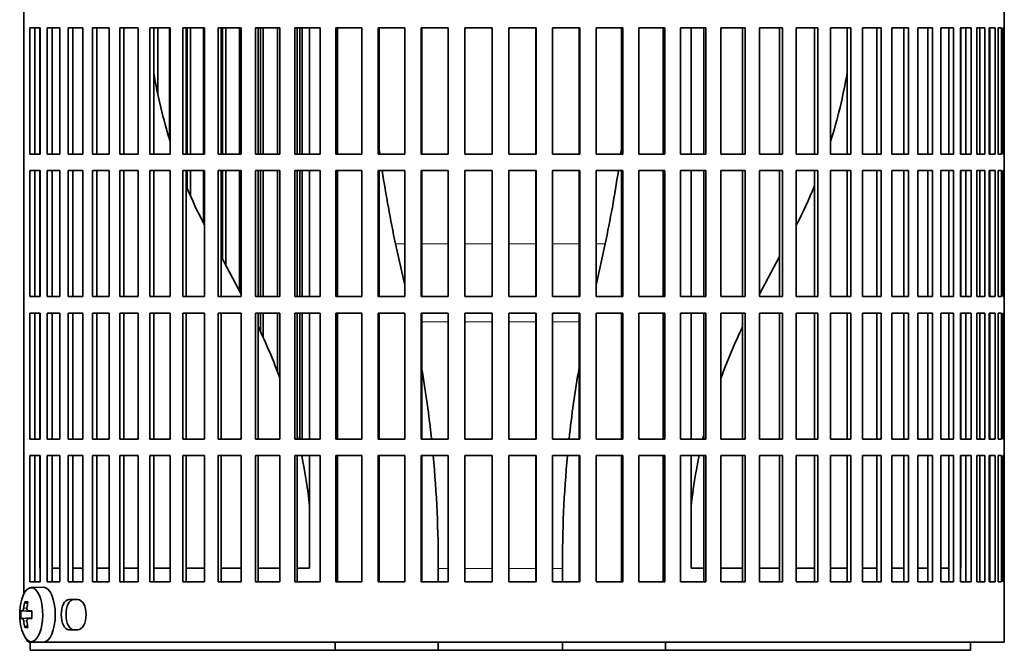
# Model space of a CAD drawing. Header units: millimetres. Extents: x 160 to 768, y -1047 to 1361.
# Tile 10 of 16: x 522 to 702, y 43 to 158. Entities that reach past the tile are written whole.
import ezdxf

# ---------------------------------------------------------------- set-up
doc = ezdxf.new("R2010")
doc.units = ezdxf.units.MM
for name, color, linetype in [('M5X8_UNI7687', 7, 'Continuous'), ('VSI134_FILTRO_A', 7, 'Continuous'), ('VSI134_FILTRO_B', 7, 'Continuous'), ('VSI134_SUPPORTO_', 7, 'Continuous')]:
    doc.layers.add(name, color=color, linetype=linetype)

# ---------------------------------------------------------------- blocks, each defined once
blk = doc.blocks.new('SE3')
at = {"layer": 'M5X8_UNI7687', "color": 7, "linetype": 'Continuous', "lineweight": 35}
for p, q in [((526.54, 54.68), (524.27, 54.61)), ((522.41, 50.38), (524.38, 50.23)), ((523.1, 52.02), (523.61, 51.63)), ((523.71, 50.39), (524.38, 50.33)), ((522.41, 48.99), (524.38, 49.13)), ((524.38, 49.04), (523.71, 48.97)), ((523.1, 47.35), (523.61, 47.74)), ((524.27, 44.75), (526.54, 44.68))]:
    blk.add_line(p, q, dxfattribs=at)
at = {"layer": 'M5X8_UNI7687', "color": 4, "linetype": 'Continuous', "lineweight": 9}
for p, q in [((524.38, 50.24), (522.7, 50.39)), ((522.91, 50.89), (523.52, 50.84)), ((523.72, 50.39), (524.38, 50.33)), ((522.7, 48.97), (524.38, 49.13)), ((524.38, 49.04), (523.72, 48.97)), ((523.51, 48.53), (522.91, 48.48))]:
    blk.add_line(p, q, dxfattribs=at)
at = {"layer": 'M5X8_UNI7687', "color": 7, "linetype": 'Continuous', "lineweight": 35}
for centre, radius, start, end in [((532.18, 49.68), 10, 163.7273, 196.2727), ((531.81, 49.68), 9.42, 175.7871, 184.2129)]:
    blk.add_arc(centre, radius, start, end, dxfattribs=at)
for centre, major_axis, ratio, start_param, end_param in [((524.3, 49.68), (0, -4.93), 0.422618, 0, 4.10793), ((526.56, 49.68), (0, 5), 0.422618, 0, 0.012961), ((526.56, 49.68), (0, 5), 0.422618, 3.141593, 6.283185), ((532.17, 49.53), (-9.97, 0.79), 0.036834, -0.313745, -0.199185), ((532.24, 49.68), (0, 10), 0.939693, 1.335108, 1.449667), ((530.18, 46.62), (-7.75, 5.06), 0.247104, -0.4365, -0.286808), ((532.11, 49.68), (0, 10), 0.866025, 1.335108, 1.449667), ((532.17, 49.53), (-9.97, 0.79), 0.036834, -0.670562, -0.556003), ((528.89, 49.68), (0, 9.26), 0.488139, 1.49595, 1.645642), ((532.17, 49.84), (-9.97, -0.79), 0.036834, 0.199185, 0.313745), ((532.17, 49.84), (-9.97, -0.79), 0.036834, 0.556003, 0.670562), ((524.3, 49.68), (0, -4.93), 0.422618, 5.316848, 6.283185), ((532.24, 49.68), (0, -10), 0.939693, 4.833518, 4.948078), ((530.18, 52.75), (-7.75, -5.06), 0.247104, 0.286808, 0.4365), ((532.11, 49.68), (0, -10), 0.866025, 4.833518, 4.948078)]:
    blk.add_ellipse(centre, major_axis=major_axis, ratio=ratio, start_param=start_param, end_param=end_param, dxfattribs=at)
for points in [[(522.7, 50.39), (522.7, 50.39), (522.72, 50.4), (522.73, 50.4), (522.75, 50.42), (522.76, 50.43), (522.78, 50.45), (522.79, 50.48), (522.81, 50.51), (522.82, 50.54), (522.84, 50.58), (522.85, 50.62), (522.87, 50.66), (522.88, 50.7), (522.89, 50.75), (522.9, 50.79), (522.9, 50.84), (522.91, 50.87), (522.91, 50.89)], [(523.51, 50.89), (523.51, 50.87), (523.51, 50.84), (523.5, 50.79), (523.51, 50.75), (523.51, 50.7), (523.52, 50.66), (523.52, 50.62), (523.54, 50.58), (523.55, 50.54), (523.57, 50.51), (523.58, 50.48), (523.6, 50.45), (523.62, 50.43), (523.65, 50.42), (523.67, 50.4), (523.69, 50.4), (523.71, 50.39), (523.72, 50.39)], [(522.91, 48.48), (522.91, 48.49), (522.9, 48.53), (522.9, 48.57), (522.89, 48.62), (522.88, 48.66), (522.87, 48.71), (522.85, 48.75), (522.84, 48.79), (522.82, 48.83), (522.81, 48.86), (522.79, 48.89), (522.78, 48.91), (522.76, 48.93), (522.75, 48.95), (522.73, 48.96), (522.72, 48.97), (522.7, 48.97), (522.7, 48.97)], [(523.72, 48.97), (523.71, 48.97), (523.69, 48.97), (523.67, 48.96), (523.65, 48.95), (523.62, 48.93), (523.6, 48.91), (523.58, 48.89), (523.57, 48.86), (523.55, 48.83), (523.54, 48.79), (523.52, 48.75), (523.52, 48.71), (523.51, 48.66), (523.51, 48.62), (523.5, 48.57), (523.51, 48.53), (523.51, 48.49), (523.51, 48.48)]]:
    blk.add_open_spline(points, degree=3, dxfattribs=at)
at = {"layer": 'VSI134_FILTRO_A', "color": 7, "linetype": 'Continuous', "lineweight": 35}
for p, q in [((701.94, 44.68), (701.94, 245.68)), ((522.96, 230.68), (522.96, 53.46)), ((524.02, 156.68), (524.02, 133.68)), ((525.94, 156.68), (524.02, 156.68)), ((524.95, 156.68), (524.95, 133.68)), ((525.94, 156.68), (525.94, 133.68)), ((527.22, 156.68), (527.22, 133.68)), ((529.52, 156.68), (527.22, 156.68)), ((528.1, 156.68), (528.1, 133.68)), ((529.52, 156.68), (529.52, 133.68)), ((531.04, 156.68), (531.04, 133.68)), ((533.72, 156.68), (531.04, 156.68)), ((531.88, 156.68), (531.88, 133.68)), ((533.72, 156.68), (533.72, 133.68)), ((535.46, 156.68), (535.46, 133.68)), ((538.5, 156.68), (535.46, 156.68)), ((536.25, 156.68), (536.25, 133.68)), ((538.5, 156.68), (538.5, 133.68)), ((540.45, 156.68), (540.45, 133.68)), ((543.83, 156.68), (540.45, 156.68)), ((541.19, 156.68), (541.19, 133.68)), ((543.83, 156.68), (543.83, 133.68)), ((545.97, 156.68), (545.97, 133.68)), ((549.66, 156.68), (545.97, 156.68)), ((546.65, 156.68), (546.65, 133.68)), ((549.66, 156.68), (549.66, 133.68)), ((551.98, 156.68), (551.98, 133.68)), ((555.94, 156.68), (551.98, 156.68)), ((552.58, 156.68), (552.58, 133.68)), ((555.94, 156.68), (555.94, 133.68)), ((558.42, 156.68), (558.42, 133.68)), ((562.64, 156.68), (558.42, 156.68)), ((558.96, 156.68), (558.96, 133.68)), ((562.64, 156.68), (562.64, 133.68)), ((565.26, 156.68), (565.26, 133.68)), ((569.7, 156.68), (565.26, 156.68)), ((565.72, 156.68), (565.72, 133.68)), ((569.7, 156.68), (569.7, 133.68)), ((572.44, 156.68), (572.44, 133.68)), ((577.06, 156.68), (572.44, 156.68)), ((572.82, 156.68), (572.82, 133.68)), ((577.06, 156.68), (577.06, 133.68)), ((579.91, 156.68), (579.91, 133.68)), ((584.67, 156.68), (579.91, 156.68)), ((580.21, 156.68), (580.21, 133.68)), ((584.67, 156.68), (584.67, 133.68)), ((587.6, 156.68), (587.6, 133.68)), ((592.48, 156.68), (587.6, 156.68)), ((587.82, 156.68), (587.82, 133.68)), ((592.48, 156.68), (592.48, 133.68)), ((595.46, 156.68), (595.46, 133.68)), ((600.42, 156.68), (595.46, 156.68)), ((595.59, 156.68), (595.59, 133.68)), ((600.42, 156.68), (600.42, 133.68)), ((603.44, 156.68), (603.44, 133.68)), ((608.43, 156.68), (603.44, 156.68)), ((603.48, 156.68), (603.48, 133.68)), ((608.43, 156.68), (608.43, 133.68)), ((611.46, 156.68), (611.46, 133.68)), ((616.45, 156.68), (611.46, 156.68)), ((616.41, 156.68), (616.41, 133.68)), ((616.45, 156.68), (616.45, 133.68)), ((619.47, 156.68), (619.47, 133.68)), ((624.43, 156.68), (619.47, 156.68)), ((624.3, 156.68), (624.3, 133.68)), ((624.43, 156.68), (624.43, 133.68)), ((627.41, 156.68), (627.41, 133.68)), ((632.29, 156.68), (627.41, 156.68)), ((632.07, 156.68), (632.07, 133.68)), ((632.29, 156.68), (632.29, 133.68)), ((635.21, 156.68), (635.21, 133.68)), ((639.98, 156.68), (635.21, 156.68)), ((639.68, 156.68), (639.68, 133.68)), ((639.98, 156.68), (639.98, 133.68)), ((642.83, 156.68), (642.83, 133.68)), ((647.45, 156.68), (642.83, 156.68)), ((647.07, 156.68), (647.07, 133.68)), ((647.45, 156.68), (647.45, 133.68)), ((650.19, 156.68), (650.19, 133.68)), ((654.63, 156.68), (650.19, 156.68)), ((654.17, 156.68), (654.17, 133.68)), ((654.63, 156.68), (654.63, 133.68)), ((657.25, 156.68), (657.25, 133.68)), ((661.47, 156.68), (657.25, 156.68)), ((660.93, 156.68), (660.93, 133.68)), ((661.47, 156.68), (661.47, 133.68)), ((663.95, 156.68), (663.95, 133.68)), ((667.91, 156.68), (663.95, 156.68)), ((667.3, 156.68), (667.3, 133.68)), ((667.91, 156.68), (667.91, 133.68)), ((670.23, 156.68), (670.23, 133.68)), ((673.92, 156.68), (670.23, 156.68)), ((673.24, 156.68), (673.24, 133.68)), ((673.92, 156.68), (673.92, 133.68)), ((679.44, 156.68), (676.06, 156.68)), ((676.06, 156.68), (676.06, 133.68)), ((678.7, 156.68), (678.7, 133.68)), ((679.44, 156.68), (679.44, 133.68)), ((684.43, 156.68), (681.38, 156.68)), ((681.38, 156.68), (681.38, 133.68)), ((683.63, 156.68), (683.63, 133.68)), ((684.43, 156.68), (684.43, 133.68)), ((688.85, 156.68), (686.16, 156.68)), ((686.16, 156.68), (686.16, 133.68)), ((688.01, 156.68), (688.01, 133.68)), ((688.85, 156.68), (688.85, 133.68)), ((692.67, 156.68), (690.36, 156.68)), ((690.36, 156.68), (690.36, 133.68)), ((691.79, 156.68), (691.79, 133.68)), ((692.67, 156.68), (692.67, 133.68)), ((695.87, 156.68), (693.95, 156.68)), ((693.95, 156.68), (693.95, 133.68)), ((694.94, 156.68), (694.94, 133.68)), ((695.87, 156.68), (695.87, 133.68)), ((698.41, 156.68), (696.9, 156.68)), ((696.9, 156.68), (696.9, 133.68)), ((697.45, 156.68), (697.45, 133.68)), ((698.41, 156.68), (698.41, 133.68)), ((700.27, 156.68), (699.19, 156.68)), ((699.19, 156.68), (699.19, 133.68)), ((699.29, 156.68), (699.29, 133.68)), ((700.27, 156.68), (700.27, 133.68)), ((701.45, 156.68), (700.8, 156.68)), ((700.8, 156.68), (700.8, 133.68)), ((701.45, 156.68), (701.45, 133.68)), ((701.93, 156.68), (701.71, 156.68)), ((701.71, 156.68), (701.71, 133.68)), ((701.93, 156.68), (701.93, 133.68)), ((525.94, 133.68), (524.02, 133.68)), ((529.52, 133.68), (527.22, 133.68)), ((533.72, 133.68), (531.04, 133.68)), ((538.5, 133.68), (535.46, 133.68)), ((543.83, 133.68), (540.45, 133.68)), ((549.66, 133.68), (545.97, 133.68)), ((555.94, 133.68), (551.98, 133.68)), ((562.64, 133.68), (558.42, 133.68)), ((569.7, 133.68), (565.26, 133.68)), ((577.06, 133.68), (572.44, 133.68)), ((584.67, 133.68), (579.91, 133.68)), ((592.48, 133.68), (587.6, 133.68)), ((600.42, 133.68), (595.46, 133.68)), ((608.43, 133.68), (603.44, 133.68)), ((616.45, 133.68), (611.46, 133.68)), ((624.43, 133.68), (619.47, 133.68)), ((632.29, 133.68), (627.41, 133.68)), ((639.98, 133.68), (635.21, 133.68)), ((647.45, 133.68), (642.83, 133.68)), ((654.63, 133.68), (650.19, 133.68)), ((661.47, 133.68), (657.25, 133.68)), ((667.91, 133.68), (663.95, 133.68)), ((673.92, 133.68), (670.23, 133.68)), ((679.44, 133.68), (676.06, 133.68)), ((684.43, 133.68), (681.38, 133.68)), ((688.85, 133.68), (686.16, 133.68)), ((692.67, 133.68), (690.36, 133.68)), ((695.87, 133.68), (693.95, 133.68)), ((698.41, 133.68), (696.9, 133.68)), ((700.27, 133.68), (699.19, 133.68)), ((701.45, 133.68), (700.8, 133.68)), ((701.93, 133.68), (701.71, 133.68)), ((524.02, 130.68), (524.02, 107.68)), ((525.94, 130.68), (524.02, 130.68)), ((524.95, 130.68), (524.95, 107.68)), ((525.94, 130.68), (525.94, 107.68)), ((527.22, 130.68), (527.22, 107.68)), ((529.52, 130.68), (527.22, 130.68)), ((528.1, 130.68), (528.1, 107.68)), ((529.52, 130.68), (529.52, 107.68)), ((531.04, 130.68), (531.04, 107.68)), ((533.72, 130.68), (531.04, 130.68)), ((531.88, 130.68), (531.88, 107.68)), ((533.72, 130.68), (533.72, 107.68)), ((535.46, 130.68), (535.46, 107.68)), ((538.5, 130.68), (535.46, 130.68)), ((536.25, 130.68), (536.25, 107.68)), ((538.5, 130.68), (538.5, 107.68)), ((540.45, 130.68), (540.45, 107.68)), ((543.83, 130.68), (540.45, 130.68)), ((541.19, 130.68), (541.19, 107.68)), ((543.83, 130.68), (543.83, 107.68)), ((545.97, 130.68), (545.97, 107.68)), ((549.66, 130.68), (545.97, 130.68)), ((546.65, 130.68), (546.65, 107.68)), ((549.66, 130.68), (549.66, 107.68)), ((551.98, 130.68), (551.98, 107.68)), ((555.94, 130.68), (551.98, 130.68)), ((552.58, 130.68), (552.58, 107.68)), ((555.94, 130.68), (555.94, 107.68)), ((558.42, 130.68), (558.42, 107.68)), ((562.64, 130.68), (558.42, 130.68)), ((558.96, 130.68), (558.96, 107.68)), ((562.64, 130.68), (562.64, 107.68)), ((565.26, 130.68), (565.26, 107.68)), ((569.7, 130.68), (565.26, 130.68)), ((565.72, 130.68), (565.72, 107.68)), ((569.7, 130.68), (569.7, 107.68)), ((572.44, 130.68), (572.44, 107.68)), ((577.06, 130.68), (572.44, 130.68)), ((572.82, 130.68), (572.82, 107.68)), ((577.06, 130.68), (577.06, 107.68)), ((579.91, 130.68), (579.91, 107.68)), ((584.67, 130.68), (579.91, 130.68)), ((580.21, 130.68), (580.21, 107.68)), ((584.67, 130.68), (584.67, 107.68)), ((587.6, 130.68), (587.6, 107.68)), ((592.48, 130.68), (587.6, 130.68)), ((587.82, 130.68), (587.82, 107.68)), ((592.48, 130.68), (592.48, 107.68)), ((595.46, 130.68), (595.46, 107.68)), ((600.42, 130.68), (595.46, 130.68)), ((595.59, 130.68), (595.59, 107.68)), ((600.42, 130.68), (600.42, 107.68)), ((603.44, 130.68), (603.44, 107.68)), ((608.43, 130.68), (603.44, 130.68)), ((603.48, 130.68), (603.48, 107.68)), ((608.43, 130.68), (608.43, 107.68)), ((611.46, 130.68), (611.46, 107.68)), ((616.45, 130.68), (611.46, 130.68)), ((616.41, 130.68), (616.41, 107.68)), ((616.45, 130.68), (616.45, 107.68)), ((619.47, 130.68), (619.47, 107.68)), ((624.43, 130.68), (619.47, 130.68)), ((624.3, 130.68), (624.3, 107.68)), ((624.43, 130.68), (624.43, 107.68)), ((627.41, 130.68), (627.41, 107.68)), ((632.29, 130.68), (627.41, 130.68)), ((632.07, 130.68), (632.07, 107.68)), ((632.29, 130.68), (632.29, 107.68)), ((635.21, 130.68), (635.21, 107.68)), ((639.98, 130.68), (635.21, 130.68)), ((639.68, 130.68), (639.68, 107.68)), ((639.98, 130.68), (639.98, 107.68)), ((642.83, 130.68), (642.83, 107.68)), ((647.45, 130.68), (642.83, 130.68)), ((647.07, 130.68), (647.07, 107.68)), ((647.45, 130.68), (647.45, 107.68)), ((650.19, 130.68), (650.19, 107.68)), ((654.63, 130.68), (650.19, 130.68)), ((654.17, 130.68), (654.17, 107.68)), ((654.63, 130.68), (654.63, 107.68)), ((657.25, 130.68), (657.25, 107.68)), ((661.47, 130.68), (657.25, 130.68)), ((660.93, 130.68), (660.93, 107.68)), ((661.47, 130.68), (661.47, 107.68)), ((663.95, 130.68), (663.95, 107.68)), ((667.91, 130.68), (663.95, 130.68)), ((667.3, 130.68), (667.3, 107.68)), ((667.91, 130.68), (667.91, 107.68)), ((670.23, 130.68), (670.23, 107.68)), ((673.92, 130.68), (670.23, 130.68)), ((673.24, 130.68), (673.24, 107.68)), ((673.92, 130.68), (673.92, 107.68)), ((679.44, 130.68), (676.06, 130.68)), ((676.06, 130.68), (676.06, 107.68)), ((678.7, 130.68), (678.7, 107.68)), ((679.44, 130.68), (679.44, 107.68)), ((684.43, 130.68), (681.38, 130.68)), ((681.38, 130.68), (681.38, 107.68)), ((683.63, 130.68), (683.63, 107.68)), ((684.43, 130.68), (684.43, 107.68)), ((688.85, 130.68), (686.16, 130.68)), ((686.16, 130.68), (686.16, 107.68)), ((688.01, 130.68), (688.01, 107.68)), ((688.85, 130.68), (688.85, 107.68)), ((692.67, 130.68), (690.36, 130.68)), ((690.36, 130.68), (690.36, 107.68)), ((691.79, 130.68), (691.79, 107.68)), ((692.67, 130.68), (692.67, 107.68)), ((695.87, 130.68), (693.95, 130.68)), ((693.95, 130.68), (693.95, 107.68)), ((694.94, 130.68), (694.94, 107.68)), ((695.87, 130.68), (695.87, 107.68)), ((698.41, 130.68), (696.9, 130.68)), ((696.9, 130.68), (696.9, 107.68)), ((697.45, 130.68), (697.45, 107.68)), ((698.41, 130.68), (698.41, 107.68)), ((700.27, 130.68), (699.19, 130.68)), ((699.19, 130.68), (699.19, 107.68)), ((699.29, 130.68), (699.29, 107.68)), ((700.27, 130.68), (700.27, 107.68)), ((701.45, 130.68), (700.8, 130.68)), ((700.8, 130.68), (700.8, 107.68)), ((701.45, 130.68), (701.45, 107.68)), ((701.93, 130.68), (701.71, 130.68)), ((701.71, 130.68), (701.71, 107.68)), ((701.93, 130.68), (701.93, 107.68)), ((525.94, 107.68), (524.02, 107.68)), ((529.52, 107.68), (527.22, 107.68)), ((533.72, 107.68), (531.04, 107.68)), ((538.5, 107.68), (535.46, 107.68)), ((543.83, 107.68), (540.45, 107.68)), ((549.66, 107.68), (545.97, 107.68)), ((555.94, 107.68), (551.98, 107.68)), ((562.64, 107.68), (558.42, 107.68)), ((569.7, 107.68), (565.26, 107.68)), ((577.06, 107.68), (572.44, 107.68)), ((584.67, 107.68), (579.91, 107.68)), ((592.48, 107.68), (587.6, 107.68)), ((600.42, 107.68), (595.46, 107.68)), ((608.43, 107.68), (603.44, 107.68)), ((616.45, 107.68), (611.46, 107.68)), ((624.43, 107.68), (619.47, 107.68)), ((632.29, 107.68), (627.41, 107.68)), ((639.98, 107.68), (635.21, 107.68)), ((647.45, 107.68), (642.83, 107.68)), ((654.63, 107.68), (650.19, 107.68)), ((661.47, 107.68), (657.25, 107.68)), ((667.91, 107.68), (663.95, 107.68)), ((673.92, 107.68), (670.23, 107.68)), ((679.44, 107.68), (676.06, 107.68)), ((684.43, 107.68), (681.38, 107.68)), ((688.85, 107.68), (686.16, 107.68)), ((692.67, 107.68), (690.36, 107.68)), ((695.87, 107.68), (693.95, 107.68)), ((698.41, 107.68), (696.9, 107.68)), ((700.27, 107.68), (699.19, 107.68)), ((701.45, 107.68), (700.8, 107.68)), ((701.93, 107.68), (701.71, 107.68)), ((524.02, 104.68), (524.02, 81.68)), ((525.94, 104.68), (524.02, 104.68)), ((524.95, 104.68), (524.95, 81.68)), ((525.94, 104.68), (525.94, 81.68)), ((527.22, 104.68), (527.22, 81.68)), ((529.52, 104.68), (527.22, 104.68)), ((528.1, 104.68), (528.1, 81.68)), ((529.52, 104.68), (529.52, 81.68)), ((531.04, 104.68), (531.04, 81.68)), ((533.72, 104.68), (531.04, 104.68)), ((531.88, 104.68), (531.88, 81.68)), ((533.72, 104.68), (533.72, 81.68)), ((535.46, 104.68), (535.46, 81.68)), ((538.5, 104.68), (535.46, 104.68)), ((536.25, 104.68), (536.25, 81.68)), ((538.5, 104.68), (538.5, 81.68)), ((540.45, 104.68), (540.45, 81.68)), ((543.83, 104.68), (540.45, 104.68)), ((541.19, 104.68), (541.19, 81.68)), ((543.83, 104.68), (543.83, 81.68)), ((545.97, 104.68), (545.97, 81.68)), ((549.66, 104.68), (545.97, 104.68)), ((546.65, 104.68), (546.65, 81.68)), ((549.66, 104.68), (549.66, 81.68)), ((551.98, 104.68), (551.98, 81.68)), ((555.94, 104.68), (551.98, 104.68)), ((552.58, 104.68), (552.58, 81.68)), ((555.94, 104.68), (555.94, 81.68)), ((558.42, 104.68), (558.42, 81.68)), ((562.64, 104.68), (558.42, 104.68)), ((558.96, 104.68), (558.96, 81.68)), ((562.64, 104.68), (562.64, 81.68)), ((565.26, 104.68), (565.26, 81.68)), ((569.7, 104.68), (565.26, 104.68)), ((565.72, 104.68), (565.72, 81.68)), ((569.7, 104.68), (569.7, 81.68)), ((572.44, 104.68), (572.44, 81.68)), ((577.06, 104.68), (572.44, 104.68)), ((572.82, 104.68), (572.82, 81.68)), ((577.06, 104.68), (577.06, 81.68)), ((579.91, 104.68), (579.91, 81.68)), ((584.67, 104.68), (579.91, 104.68)), ((580.21, 104.68), (580.21, 81.68)), ((584.67, 104.68), (584.67, 81.68)), ((587.6, 104.68), (587.6, 81.68)), ((592.48, 104.68), (587.6, 104.68)), ((587.82, 104.68), (587.82, 81.68)), ((592.48, 104.68), (592.48, 81.68)), ((595.46, 104.68), (595.46, 81.68)), ((600.42, 104.68), (595.46, 104.68)), ((595.59, 104.68), (595.59, 81.68)), ((600.42, 104.68), (600.42, 81.68)), ((603.44, 104.68), (603.44, 81.68)), ((608.43, 104.68), (603.44, 104.68)), ((603.48, 104.68), (603.48, 81.68)), ((608.43, 104.68), (608.43, 81.68)), ((611.46, 104.68), (611.46, 81.68)), ((616.45, 104.68), (611.46, 104.68)), ((616.41, 104.68), (616.41, 81.68)), ((616.45, 104.68), (616.45, 81.68)), ((619.47, 104.68), (619.47, 81.68)), ((624.43, 104.68), (619.47, 104.68)), ((624.3, 104.68), (624.3, 81.68)), ((624.43, 104.68), (624.43, 81.68)), ((627.41, 104.68), (627.41, 81.68)), ((632.29, 104.68), (627.41, 104.68)), ((632.07, 104.68), (632.07, 81.68)), ((632.29, 104.68), (632.29, 81.68)), ((635.21, 104.68), (635.21, 81.68)), ((639.98, 104.68), (635.21, 104.68)), ((639.68, 104.68), (639.68, 81.68)), ((639.98, 104.68), (639.98, 81.68)), ((642.83, 104.68), (642.83, 81.68)), ((647.45, 104.68), (642.83, 104.68)), ((647.07, 104.68), (647.07, 81.68)), ((647.45, 104.68), (647.45, 81.68)), ((650.19, 104.68), (650.19, 81.68)), ((654.63, 104.68), (650.19, 104.68)), ((654.17, 104.68), (654.17, 81.68)), ((654.63, 104.68), (654.63, 81.68)), ((657.25, 104.68), (657.25, 81.68)), ((661.47, 104.68), (657.25, 104.68)), ((660.93, 104.68), (660.93, 81.68)), ((661.47, 104.68), (661.47, 81.68)), ((663.95, 104.68), (663.95, 81.68)), ((667.91, 104.68), (663.95, 104.68)), ((667.3, 104.68), (667.3, 81.68)), ((667.91, 104.68), (667.91, 81.68)), ((670.23, 104.68), (670.23, 81.68)), ((673.92, 104.68), (670.23, 104.68)), ((673.24, 104.68), (673.24, 81.68)), ((673.92, 104.68), (673.92, 81.68)), ((679.44, 104.68), (676.06, 104.68)), ((676.06, 104.68), (676.06, 81.68)), ((678.7, 104.68), (678.7, 81.68)), ((679.44, 104.68), (679.44, 81.68)), ((684.43, 104.68), (681.38, 104.68)), ((681.38, 104.68), (681.38, 81.68)), ((683.63, 104.68), (683.63, 81.68)), ((684.43, 104.68), (684.43, 81.68)), ((688.85, 104.68), (686.16, 104.68)), ((686.16, 104.68), (686.16, 81.68)), ((688.01, 104.68), (688.01, 81.68)), ((688.85, 104.68), (688.85, 81.68)), ((692.67, 104.68), (690.36, 104.68)), ((690.36, 104.68), (690.36, 81.68)), ((691.79, 104.68), (691.79, 81.68)), ((692.67, 104.68), (692.67, 81.68)), ((695.87, 104.68), (693.95, 104.68)), ((693.95, 104.68), (693.95, 81.68)), ((694.94, 104.68), (694.94, 81.68)), ((695.87, 104.68), (695.87, 81.68)), ((698.41, 104.68), (696.9, 104.68)), ((696.9, 104.68), (696.9, 81.68)), ((697.45, 104.68), (697.45, 81.68)), ((698.41, 104.68), (698.41, 81.68)), ((700.27, 104.68), (699.19, 104.68)), ((699.19, 104.68), (699.19, 81.68)), ((699.29, 104.68), (699.29, 81.68)), ((700.27, 104.68), (700.27, 81.68)), ((701.45, 104.68), (700.8, 104.68)), ((700.8, 104.68), (700.8, 81.68)), ((701.45, 104.68), (701.45, 81.68)), ((701.93, 104.68), (701.71, 104.68)), ((701.71, 104.68), (701.71, 81.68)), ((701.93, 104.68), (701.93, 81.68)), ((525.94, 81.68), (524.02, 81.68)), ((529.52, 81.68), (527.22, 81.68)), ((533.72, 81.68), (531.04, 81.68)), ((538.5, 81.68), (535.46, 81.68)), ((543.83, 81.68), (540.45, 81.68)), ((549.66, 81.68), (545.97, 81.68)), ((555.94, 81.68), (551.98, 81.68)), ((562.64, 81.68), (558.42, 81.68)), ((569.7, 81.68), (565.26, 81.68)), ((577.06, 81.68), (572.44, 81.68)), ((584.67, 81.68), (579.91, 81.68)), ((592.48, 81.68), (587.6, 81.68)), ((600.42, 81.68), (595.46, 81.68)), ((608.43, 81.68), (603.44, 81.68)), ((616.45, 81.68), (611.46, 81.68)), ((624.43, 81.68), (619.47, 81.68)), ((632.29, 81.68), (627.41, 81.68)), ((639.98, 81.68), (635.21, 81.68)), ((647.45, 81.68), (642.83, 81.68)), ((654.63, 81.68), (650.19, 81.68)), ((661.47, 81.68), (657.25, 81.68)), ((667.91, 81.68), (663.95, 81.68)), ((673.92, 81.68), (670.23, 81.68)), ((679.44, 81.68), (676.06, 81.68)), ((684.43, 81.68), (681.38, 81.68)), ((688.85, 81.68), (686.16, 81.68)), ((692.67, 81.68), (690.36, 81.68)), ((695.87, 81.68), (693.95, 81.68)), ((698.41, 81.68), (696.9, 81.68)), ((700.27, 81.68), (699.19, 81.68)), ((701.45, 81.68), (700.8, 81.68)), ((701.93, 81.68), (701.71, 81.68)), ((524.02, 78.68), (524.02, 55.68)), ((525.94, 78.68), (524.02, 78.68)), ((524.95, 78.68), (524.95, 55.68)), ((525.94, 78.68), (525.94, 55.68)), ((527.22, 78.68), (527.22, 55.68)), ((529.52, 78.68), (527.22, 78.68)), ((528.1, 78.68), (528.1, 55.68)), ((529.52, 78.68), (529.52, 55.68)), ((531.04, 78.68), (531.04, 55.68)), ((533.72, 78.68), (531.04, 78.68)), ((531.88, 78.68), (531.88, 55.68)), ((533.72, 78.68), (533.72, 55.68)), ((535.46, 78.68), (535.46, 55.68)), ((538.5, 78.68), (535.46, 78.68)), ((536.25, 78.68), (536.25, 55.68)), ((538.5, 78.68), (538.5, 55.68)), ((540.45, 78.68), (540.45, 55.68)), ((543.83, 78.68), (540.45, 78.68)), ((541.19, 78.68), (541.19, 55.68)), ((543.83, 78.68), (543.83, 55.68)), ((545.97, 78.68), (545.97, 55.68)), ((549.66, 78.68), (545.97, 78.68)), ((546.65, 78.68), (546.65, 55.68)), ((549.66, 78.68), (549.66, 55.68)), ((551.98, 78.68), (551.98, 55.68)), ((555.94, 78.68), (551.98, 78.68)), ((552.58, 78.68), (552.58, 55.68)), ((555.94, 78.68), (555.94, 55.68)), ((558.42, 78.68), (558.42, 55.68)), ((562.64, 78.68), (558.42, 78.68)), ((558.96, 78.68), (558.96, 55.68)), ((562.64, 78.68), (562.64, 55.68)), ((565.26, 78.68), (565.26, 55.68)), ((569.7, 78.68), (565.26, 78.68)), ((565.72, 78.68), (565.72, 55.68)), ((569.7, 78.68), (569.7, 55.68)), ((572.44, 78.68), (572.44, 55.68)), ((577.06, 78.68), (572.44, 78.68)), ((572.82, 78.68), (572.82, 55.68)), ((577.06, 78.68), (577.06, 55.68)), ((579.91, 78.68), (579.91, 55.68)), ((584.67, 78.68), (579.91, 78.68)), ((580.21, 78.68), (580.21, 55.68)), ((584.67, 78.68), (584.67, 55.68)), ((587.6, 78.68), (587.6, 55.68)), ((592.48, 78.68), (587.6, 78.68)), ((587.82, 78.68), (587.82, 55.68)), ((592.48, 78.68), (592.48, 55.68)), ((595.46, 78.68), (595.46, 55.68)), ((600.42, 78.68), (595.46, 78.68)), ((595.59, 78.68), (595.59, 55.68)), ((600.42, 78.68), (600.42, 55.68)), ((603.44, 78.68), (603.44, 55.68)), ((608.43, 78.68), (603.44, 78.68)), ((603.48, 78.68), (603.48, 55.68)), ((608.43, 78.68), (608.43, 55.68)), ((611.46, 78.68), (611.46, 55.68)), ((616.45, 78.68), (611.46, 78.68)), ((616.41, 78.68), (616.41, 55.68)), ((616.45, 78.68), (616.45, 55.68)), ((619.47, 78.68), (619.47, 55.68)), ((624.43, 78.68), (619.47, 78.68)), ((624.3, 78.68), (624.3, 55.68)), ((624.43, 78.68), (624.43, 55.68)), ((627.41, 78.68), (627.41, 55.68)), ((632.29, 78.68), (627.41, 78.68)), ((632.07, 78.68), (632.07, 55.68)), ((632.29, 78.68), (632.29, 55.68)), ((635.21, 78.68), (635.21, 55.68)), ((639.98, 78.68), (635.21, 78.68)), ((639.68, 78.68), (639.68, 55.68)), ((639.98, 78.68), (639.98, 55.68)), ((642.83, 78.68), (642.83, 55.68)), ((647.45, 78.68), (642.83, 78.68)), ((647.07, 78.68), (647.07, 55.68)), ((647.45, 78.68), (647.45, 55.68)), ((650.19, 78.68), (650.19, 55.68)), ((654.63, 78.68), (650.19, 78.68)), ((654.17, 78.68), (654.17, 55.68)), ((654.63, 78.68), (654.63, 55.68)), ((657.25, 78.68), (657.25, 55.68)), ((661.47, 78.68), (657.25, 78.68)), ((660.93, 78.68), (660.93, 55.68)), ((661.47, 78.68), (661.47, 55.68)), ((663.95, 78.68), (663.95, 55.68)), ((667.91, 78.68), (663.95, 78.68)), ((667.3, 78.68), (667.3, 55.68)), ((667.91, 78.68), (667.91, 55.68)), ((670.23, 78.68), (670.23, 55.68)), ((673.92, 78.68), (670.23, 78.68)), ((673.24, 78.68), (673.24, 55.68)), ((673.92, 78.68), (673.92, 55.68)), ((679.44, 78.68), (676.06, 78.68)), ((676.06, 78.68), (676.06, 55.68)), ((678.7, 78.68), (678.7, 55.68)), ((679.44, 78.68), (679.44, 55.68)), ((684.43, 78.68), (681.38, 78.68)), ((681.38, 78.68), (681.38, 55.68)), ((683.63, 78.68), (683.63, 55.68)), ((684.43, 78.68), (684.43, 55.68)), ((688.85, 78.68), (686.16, 78.68)), ((686.16, 78.68), (686.16, 55.68)), ((688.01, 78.68), (688.01, 55.68)), ((688.85, 78.68), (688.85, 55.68)), ((692.67, 78.68), (690.36, 78.68)), ((690.36, 78.68), (690.36, 55.68)), ((691.79, 78.68), (691.79, 55.68)), ((692.67, 78.68), (692.67, 55.68)), ((695.87, 78.68), (693.95, 78.68)), ((693.95, 78.68), (693.95, 55.68)), ((694.94, 78.68), (694.94, 55.68)), ((695.87, 78.68), (695.87, 55.68)), ((698.41, 78.68), (696.9, 78.68)), ((696.9, 78.68), (696.9, 55.68)), ((697.45, 78.68), (697.45, 55.68)), ((698.41, 78.68), (698.41, 55.68)), ((700.27, 78.68), (699.19, 78.68)), ((699.19, 78.68), (699.19, 55.68)), ((699.29, 78.68), (699.29, 55.68)), ((700.27, 78.68), (700.27, 55.68)), ((701.45, 78.68), (700.8, 78.68)), ((700.8, 78.68), (700.8, 55.68)), ((701.45, 78.68), (701.45, 55.68)), ((701.93, 78.68), (701.71, 78.68)), ((701.71, 78.68), (701.71, 55.68)), ((701.93, 78.68), (701.93, 55.68)), ((525.94, 55.68), (524.02, 55.68)), ((529.52, 55.68), (527.22, 55.68)), ((533.72, 55.68), (531.04, 55.68)), ((538.5, 55.68), (535.46, 55.68)), ((543.83, 55.68), (540.45, 55.68)), ((549.66, 55.68), (545.97, 55.68)), ((555.94, 55.68), (551.98, 55.68)), ((562.64, 55.68), (558.42, 55.68)), ((569.7, 55.68), (565.26, 55.68)), ((577.06, 55.68), (572.44, 55.68)), ((584.67, 55.68), (579.91, 55.68)), ((592.48, 55.68), (587.6, 55.68)), ((600.42, 55.68), (595.46, 55.68)), ((608.43, 55.68), (603.44, 55.68)), ((616.45, 55.68), (611.46, 55.68)), ((624.43, 55.68), (619.47, 55.68)), ((632.29, 55.68), (627.41, 55.68)), ((639.98, 55.68), (635.21, 55.68)), ((647.45, 55.68), (642.83, 55.68)), ((654.63, 55.68), (650.19, 55.68)), ((661.47, 55.68), (657.25, 55.68)), ((667.91, 55.68), (663.95, 55.68)), ((673.92, 55.68), (670.23, 55.68)), ((679.44, 55.68), (676.06, 55.68)), ((684.43, 55.68), (681.38, 55.68)), ((688.85, 55.68), (686.16, 55.68)), ((692.67, 55.68), (690.36, 55.68)), ((695.87, 55.68), (693.95, 55.68)), ((698.41, 55.68), (696.9, 55.68)), ((700.27, 55.68), (699.19, 55.68)), ((701.45, 55.68), (700.8, 55.68)), ((701.93, 55.68), (701.71, 55.68)), ((532.79, 52.43), (531.17, 52.43)), ((531.17, 46.93), (532.79, 46.93)), ((701.94, 44.68), (523.98, 44.68))]:
    blk.add_line(p, q, dxfattribs=at)
for points, knots in [([(531.17, 52.43), (530.79, 52.43), (530.43, 52.14), (529.93, 51.12), (529.78, 50.4), (529.78, 48.97), (529.93, 48.25), (530.44, 47.23), (530.79, 46.93), (531.17, 46.93)], [0, 0, 0, 0, 0.25, 0.25, 0.5, 0.5, 0.75, 0.75, 1, 1, 1, 1]), ([(532.03, 46.93), (531.65, 46.93), (531.29, 47.23), (530.79, 48.25), (530.64, 48.96), (530.64, 50.4), (530.78, 51.11), (531.29, 52.14), (531.65, 52.43), (532.03, 52.43)], [0, 0, 0, 0, 0.25, 0.25, 0.5, 0.5, 0.75, 0.75, 1, 1, 1, 1]), ([(532.79, 52.43), (533.18, 52.43), (533.58, 52.14), (534.15, 51.12), (534.32, 50.4), (534.32, 48.97), (534.15, 48.25), (533.58, 47.23), (533.18, 46.93), (532.79, 46.93)], [0, 0, 0, 0, 0.25, 0.25, 0.5, 0.5, 0.75, 0.75, 1, 1, 1, 1]), ([(523.31, 45.4), (523.34, 45.32), (523.37, 45.25), (523.45, 45.08), (523.51, 44.99), (523.7, 44.76), (523.84, 44.68), (523.98, 44.68)], [0.5526232, 0.5526232, 0.5526232, 0.5526232, 0.625, 0.625, 0.75, 0.75, 1, 1, 1, 1])]:
    blk.add_open_spline(points, degree=3, knots=knots, dxfattribs=at)
at = {"layer": 'VSI134_FILTRO_B', "color": 7, "linetype": 'Continuous', "lineweight": 35}
for p, q in [((546.68, 156.68), (546.68, 148.29)), ((547.39, 156.68), (547.39, 144.62)), ((549.56, 156.68), (549.56, 136.28)), ((552.74, 156.68), (552.74, 133.68)), ((553.39, 156.68), (553.39, 133.68)), ((555.72, 156.68), (555.72, 133.68)), ((559.24, 156.68), (559.24, 133.68)), ((559.82, 156.68), (559.82, 133.68)), ((562.3, 156.68), (562.3, 133.68)), ((566.13, 156.68), (566.13, 133.68)), ((566.63, 156.68), (566.63, 133.68)), ((569.23, 156.68), (569.23, 133.68)), ((573.34, 156.68), (573.34, 133.68)), ((573.77, 156.68), (573.77, 133.68)), ((552.74, 130.68), (552.74, 127.51)), ((553.39, 130.68), (553.39, 126.02)), ((555.72, 130.68), (555.72, 121.12)), ((559.24, 130.68), (559.24, 114.49)), ((559.82, 130.68), (559.82, 113.41)), ((562.3, 130.68), (562.3, 108.77)), ((566.13, 130.68), (566.13, 107.68)), ((566.63, 130.68), (566.63, 107.68)), ((569.23, 130.68), (569.23, 107.68)), ((573.34, 130.68), (573.34, 107.68)), ((573.77, 130.68), (573.77, 107.68)), ((566.13, 104.68), (566.13, 101.34)), ((566.63, 104.68), (566.63, 100.27)), ((569.23, 104.68), (569.23, 94.02)), ((573.34, 104.68), (573.34, 81.68)), ((573.77, 104.68), (573.77, 81.68)), ((573.77, 78.68), (573.77, 78.21))]:
    blk.add_line(p, q, dxfattribs=at)
at = {"layer": 'VSI134_SUPPORTO_', "color": 7, "linetype": 'Continuous', "lineweight": 35}
for p, q in [((525.87, 156.68), (525.87, 133.68)), ((575.12, 133.68), (575.12, 156.68)), ((644.77, 133.68), (644.77, 156.68)), ((694.02, 156.68), (694.02, 133.68)), ((525.87, 130.68), (525.87, 107.68)), ((575.12, 107.68), (575.12, 130.68)), ((644.77, 107.68), (644.77, 130.68)), ((694.02, 130.68), (694.02, 107.68)), ((590.81, 117.3), (592.48, 109.77)), ((627.41, 109.77), (629.08, 117.3)), ((562.64, 108.12), (558.96, 115.02)), ((657.25, 108.12), (660.93, 115.02)), ((525.87, 104.68), (525.87, 81.68)), ((575.12, 81.68), (575.12, 104.68)), ((644.77, 81.68), (644.77, 104.68)), ((694.02, 104.68), (694.02, 81.68)), ((525.87, 78.68), (525.87, 58.18)), ((575.12, 58.18), (575.12, 78.68)), ((644.77, 58.18), (644.77, 78.68)), ((694.02, 78.68), (694.02, 58.18)), ((525.87, 58.18), (525.94, 58.18)), ((528.1, 58.18), (529.52, 58.18)), ((531.88, 58.18), (533.72, 58.18)), ((536.25, 58.18), (538.5, 58.18)), ((541.19, 58.18), (543.83, 58.18)), ((546.65, 58.18), (549.66, 58.18)), ((552.58, 58.18), (555.94, 58.18)), ((558.96, 58.18), (562.64, 58.18)), ((565.72, 58.18), (569.7, 58.18)), ((572.82, 58.18), (575.12, 58.18)), ((598.61, 58.07), (598.61, 55.68)), ((621.28, 55.68), (621.28, 58.07)), ((647.07, 58.18), (644.77, 58.18)), ((654.17, 58.18), (650.19, 58.18)), ((660.93, 58.18), (657.25, 58.18)), ((667.3, 58.18), (663.95, 58.18)), ((673.24, 58.18), (670.23, 58.18)), ((678.7, 58.18), (676.06, 58.18)), ((683.63, 58.18), (681.38, 58.18)), ((688.01, 58.18), (686.16, 58.18)), ((691.79, 58.18), (690.36, 58.18)), ((694.02, 58.18), (693.95, 58.18)), ((524.09, 44.68), (524.09, 43.18)), ((524.09, 43.18), (579.79, 43.18)), ((579.79, 43.18), (579.79, 44.68)), ((579.79, 43.18), (598.61, 43.18)), ((598.61, 44.68), (598.61, 43.18)), ((598.61, 43.18), (621.28, 43.18)), ((621.28, 43.18), (621.28, 44.68)), ((640.1, 43.18), (621.28, 43.18)), ((640.1, 44.68), (640.1, 43.18)), ((640.1, 43.18), (695.8, 43.18)), ((695.8, 43.18), (695.8, 44.68))]:
    blk.add_line(p, q, dxfattribs=at)
at = {"layer": 'VSI134_SUPPORTO_', "color": 4, "linetype": 'Continuous', "lineweight": 9}
for p, q in [((590.81, 117.3), (592.48, 117.3)), ((595.59, 117.3), (600.42, 117.3)), ((603.48, 117.3), (608.43, 117.3)), ((611.46, 117.3), (616.41, 117.3)), ((619.47, 117.3), (624.3, 117.3)), ((627.41, 117.3), (629.08, 117.3)), ((600.42, 103.07), (595.59, 103.07)), ((608.43, 103.07), (603.48, 103.07)), ((616.41, 103.07), (611.46, 103.07)), ((624.3, 103.07), (619.47, 103.07)), ((600.42, 58.07), (598.61, 58.07)), ((608.43, 58.07), (603.48, 58.07)), ((616.41, 58.07), (611.46, 58.07)), ((621.28, 58.07), (619.47, 58.07))]:
    blk.add_line(p, q, dxfattribs=at)
at = {"layer": 'VSI134_SUPPORTO_', "color": 7, "linetype": 'Continuous', "lineweight": 35}
for centre, radius, start, end in [((409.19, 163.9), 224.77, 352.268, 352.5742), ((806.96, 163.52), 221.04, 187.4788, 187.7586), ((806.96, 163.52), 221.04, 188.545, 192.0711), ((409.19, 163.9), 224.77, 348.0322, 351.4987), ((385.99, 58.88), 212.61, 6.157, 9.683), ((830.47, 59.24), 209.19, 170.229, 173.8367), ((385.99, 58.88), 212.61, 359.7799, 5.3483), ((830.47, 59.24), 209.19, 174.6622, 180.3206)]:
    blk.add_arc(centre, radius, start, end, dxfattribs=at)
for centre, major_axis, start_param, end_param in [((628.42, 164.8), (0, -90), 4.894359, 5.03854), ((591.47, 164.8), (0, -90), 1.244645, 1.388826), ((628.42, 164.8), (0, -90), 5.134895, 5.224562), ((591.47, 164.8), (0, -90), 1.058623, 1.14829), ((487.99, 58.07), (0, 95), 5.086295, 5.195316), ((731.9, 58.07), (0, 95), 1.08787, 1.196891), ((487.99, 58.07), (0, 95), -1.319579, -1.31136), ((731.9, 58.07), (0, 95), 1.31136, 1.319579), ((487.99, 58.07), (0, 95), 4.833287, 4.931134), ((731.9, 58.07), (0, 95), 1.352052, 1.449898)]:
    blk.add_ellipse(centre, major_axis=major_axis, ratio=0.92388, start_param=start_param, end_param=end_param, dxfattribs=at)

msp = doc.modelspace()

# ---------------------------------------------------------------- block references
msp.add_blockref('SE3', (0, 0))

doc.saveas('drawing.dxf')
